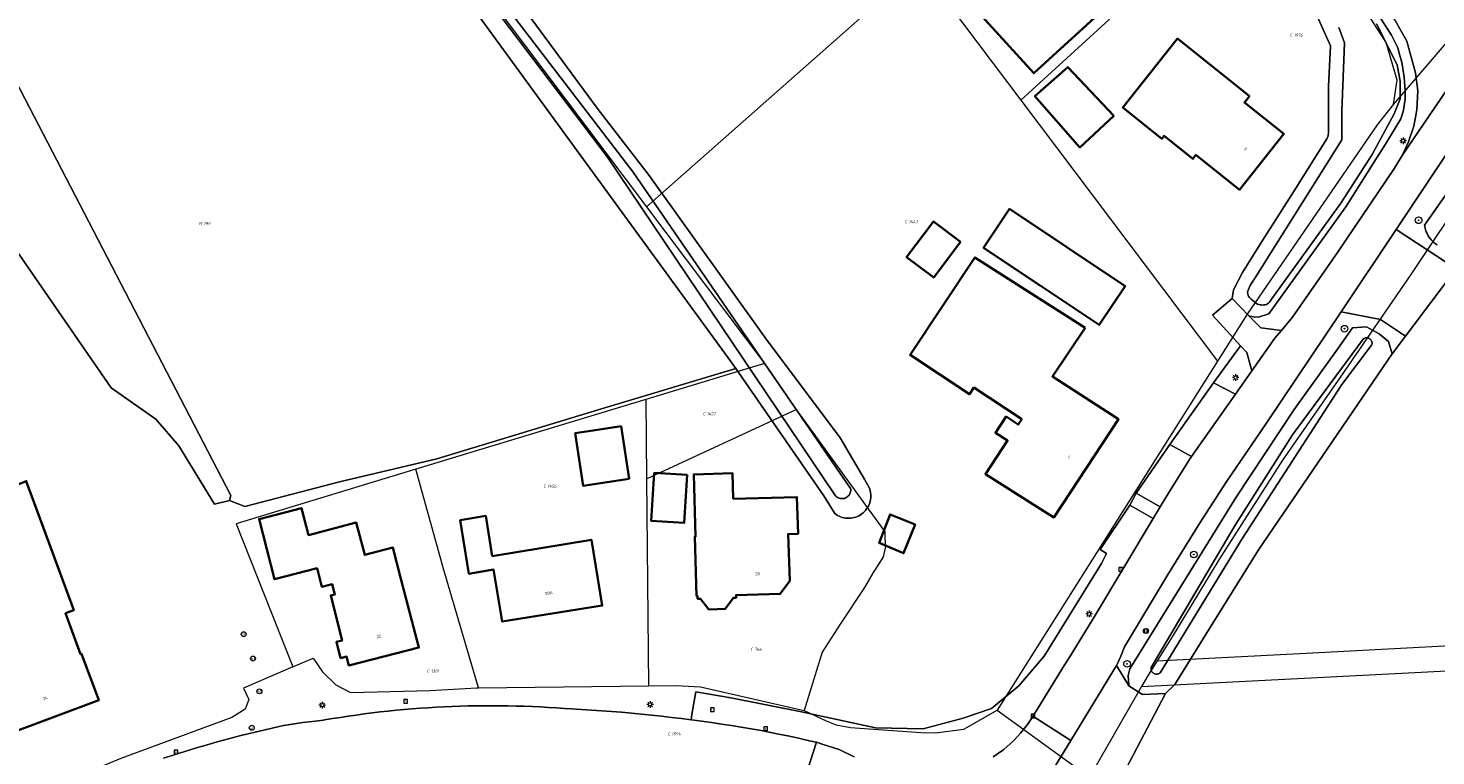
# Model space of a CAD drawing. Header units: metres. Extents: x 250001 to 257773, y 598992 to 609118.
# Tile 163 of 256: x 253132 to 253302, y 600681 to 600769. Entities that reach past the tile are written whole.
import ezdxf
from ezdxf.enums import TextEntityAlignment as Align
from ezdxf.lldxf.tags import DXFTag

# ---------------------------------------------------------------- set-up
doc = ezdxf.new("R2010")
doc.units = ezdxf.units.M
for name, color, linetype, lineweight in [('B-WE-GR-BOOM-S', 252, 'Continuous', 25), ('B-WE-GR-BOS_LOOF-GV', 252, 'Continuous', 13), ('B-WE-GR-GRAS-GV', 252, 'Continuous', 13), ('B-WE-GR-GROENVOORZIENING-GV', 252, 'Continuous', 18), ('B-WE-GR-HAAG-G', 252, 'GR-HAAG1', 13), ('B-WE-KG-GRENS_PERCEEL-G', 150, 'KG-PERCEEL', 18), ('B-WE-KG-GRENS_PERCEEL-S', 150, 'Continuous', 25), ('B-WE-KL-ET_LS_OV_LICHTMAST-S', 252, 'Continuous', 25), ('B-WE-OG-BEBOUWING-GV', 1, 'Continuous', 35), ('B-WE-OG-BEBOUWING-T18', 7, 'Continuous', 18), ('B-WE-OG-TERREIN_ERF-GV', 7, 'Continuous', 18), ('B-WE-OG-WATER-GV', 252, 'Continuous', 18), ('B-WE-OG-WATER_SLOOT-GV', 252, 'Continuous', 18), ('B-WE-RI-GWA_KOLK-S', 252, 'Continuous', 25), ('B-WE-RI-GWA_RIOOLPUT-S', 252, 'Continuous', 25), ('B-WE-VH-VERHARDING_GESLOTEN-GV', 252, 'Continuous', 18), ('B-WE-VH-VERHARDING_OPEN-GV', 252, 'Continuous', 18), ('B-WE-VW-AFSLUITPAAL-S', 252, 'Continuous', 25), ('B-WE-VW-VERKEERSTEKEN_BORD-S', 252, 'Continuous', 25), ('B-WE-VW-VERKEERSTEKEN_DRAAGCONSTRUCTIE-S', 252, 'Continuous', 25), ('X-XX-AL-REFERENTIE-G', 7, 'Continuous', 18)]:
    doc.layers.add(name, color=color, linetype=linetype, lineweight=lineweight)
doc.styles.add('NLCS-ISO', font='NLCS-ISO.ttf')
doc.styles.add('NLCS-ISO-ANNOTATIEF-T18', font='NLCS-ISO.ttf', dxfattribs={"height": 1.8})
doc.styles.get("Standard").update_dxf_attribs({"font": 'NLCS-ISO.ttf'})
doc.linetypes.add('GR-HAAG1', pattern='A,6,[176,NLCS.SHX,S=0.125,R=0,X=0,Y=0],-2', length=8)
tags = doc.linetypes.add('KG-PERCEEL', pattern='A,5.5,-2,["P",Standard,S=1.8,R=0,X=-0.5,Y=-0.9],-2,5.5,-2,[5,NLCS.SHX,S=0.75,R=0,X=0,Y=0],-2', length=19).pattern_tags.tags
tags[6] = DXFTag(74, 10)

# ---------------------------------------------------------------- blocks, each defined once
blk = doc.blocks.new('SKG-PERCEELNUMMER-SO')
at = {"style": 'NLCS-ISO', "oblique": 10, "flags": 1}
blk.add_attdef('GEMEENTECODE', text='', height=1.8, dxfattribs=at).set_placement((0, 2.55), align=Align.MIDDLE_CENTER)
at = {"style": 'NLCS-ISO', "oblique": 10}
blk.add_attdef('SECTIE', text='', height=1.8, dxfattribs=at).set_placement((-0.5, 0), align=Align.MIDDLE_RIGHT)
blk.add_attdef('PERCEELNUMMER', text='', height=1.8, dxfattribs=at).set_placement((0.5, 0), align=Align.MIDDLE_LEFT)
blk = doc.blocks.new('BS2021-132-Xref-KAD-20210617')
at = {"layer": 'B-WE-KG-GRENS_PERCEEL-G', "flags": 128}
for points in [[(253163.05, 600806.09), (253207.076, 600747.621)], [(253282.763, 600788.352), (253252.227, 600760.464)], [(253297.207, 600759.984), (253297.62, 600762.87), (253296.3, 600767.44), (253290.85, 600775.99), (253282.763, 600788.352)], [(253207.076, 600747.621), (253239.987, 600776.697), (253252.227, 600760.464)], [(253304.895, 600769.088), (253304.552, 600768.555), (253297.207, 600759.984)], [(253266.791, 600689.758), (253299.78, 600691.471), (253340.581, 600693.603), (253328.352, 600726.172), (253314.729, 600762.585)], [(253314.02, 600761.514), (253308.984, 600753.937), (253306.312, 600750), (253299.36, 600739.562), (253290.782, 600727.125), (253283.782, 600717.062), (253276.11, 600705.062), (253270.468, 600695.75), (253268.664, 600692.863)], [(253268.664, 600692.863), (253286.653, 600693.8), (253313.199, 600695.201), (253325.144, 600695.856), (253325.052, 600697.858), (253330.384, 600698.157), (253337.733, 600698.566), (253328.171, 600724.028), (253314.02, 600761.514)], [(253252.227, 600760.464), (253275.956, 600728.996)], [(253297.207, 600759.984), (253295.22, 600757.52), (253279.54, 600734.67), (253275.956, 600728.996)], [(253207.076, 600747.621), (253221.3, 600728.73)], [(253221.3, 600728.73), (253218.24, 600727.81), (253206.978, 600724.395)], [(253221.3, 600728.73), (253225.118, 600723.179)], [(253275.956, 600728.996), (253249.39, 600686.93)], [(253206.978, 600724.395), (253179.241, 600715.984)], [(253206.978, 600724.395), (253207.076, 600714.827)], [(253207.076, 600714.827), (253225.118, 600723.179)], [(253225.118, 600723.179), (253235.836, 600708.418), (253235.829, 600707.659), (253235.904, 600706.653), (253235.617, 600705.431), (253235.113, 600704.573), (253234.435, 600703.512), (253233.37, 600701.727), (253230.422, 600697.277), (253228.277, 600693.897), (253226.083, 600686.894)], [(253179.241, 600715.984), (253157.56, 600709.41), (253164.4, 600692.13)], [(253182.593, 600703.976), (253179.241, 600715.984)], [(253207.076, 600714.827), (253207.33, 600689.871)], [(253186.795, 600689.619), (253182.593, 600703.976)], [(253164.4, 600692.13), (253166.876, 600693.193)], [(253166.876, 600693.193), (253167.985, 600691.553), (253169.602, 600689.962), (253171.354, 600689.038), (253180.976, 600689.278), (253186.601, 600689.617), (253186.795, 600689.619)], [(253164.4, 600692.13), (253158.44, 600689.57), (253159.11, 600688.2), (253158.64, 600687.06), (253157.04, 600686.04), (253143.67, 600681.08), (253123.78, 600672.87)], [(253268.664, 600692.863), (253267.578, 600691.125), (253266.791, 600689.758)], [(253186.795, 600689.619), (253207.33, 600689.871)], [(253207.33, 600689.871), (253210.593, 600689.912), (253213.566, 600689.728), (253226.083, 600686.894)], [(253266.791, 600689.758), (253260.51, 600678.85)], [(253226.083, 600686.894), (253228.764, 600685.652), (253229.935, 600685.168), (253231.662, 600684.852), (253240.73, 600684.185), (253242.24, 600684.232), (253245.362, 600684.649), (253249.39, 600686.93)], [(253249.39, 600686.93), (253260.51, 600678.85)]]:
    blk.add_lwpolyline(points, dxfattribs=at)
at = {"layer": 'B-WE-KG-GRENS_PERCEEL-S', "xscale": 0.2, "yscale": 0.2, "zscale": 0.2}
for p, values in [((253285.073, 600768.32), {'PERCEELNUMMER': '1976', 'SECTIE': 'C'}), ((253153.56, 600745.596), {'PERCEELNUMMER': '199', 'SECTIE': 'M'}), ((253238.614, 600745.822), {'PERCEELNUMMER': '1443', 'SECTIE': 'C'}), ((253214.262, 600722.659), {'PERCEELNUMMER': '1457', 'SECTIE': 'C'}), ((253195.035, 600713.934), {'PERCEELNUMMER': '1456', 'SECTIE': 'C'}), ((253220.01, 600694.263), {'PERCEELNUMMER': '766', 'SECTIE': 'C'}), ((253180.979, 600691.638), {'PERCEELNUMMER': '1301', 'SECTIE': 'C'}), ((253210.016, 600684.066), {'PERCEELNUMMER': '1994', 'SECTIE': 'C'})]:
    blk.add_blockref('SKG-PERCEELNUMMER-SO', p, dxfattribs=at).add_auto_attribs(values)
blk = doc.blocks.new('SIE-WEG_VERKEERSBORD-SO')
at = {"color": 0, "linetype": 'ByBlock', "lineweight": 18}
blk.add_lwpolyline([(-1.125, -1.125), (1.125, -1.125), (1.125, 1.125), (-1.125, 1.125)], close=True, dxfattribs=at)
at = {"color": 0, "linetype": 'ByBlock', "lineweight": 18, "style": 'NLCS-ISO'}
blk.add_text('vb', height=1.5, dxfattribs=at).set_placement((0, 0), align=Align.MIDDLE_CENTER)
blk = doc.blocks.new('SVW-AFSLUITPAAL-SO')
at = {"lineweight": 18}
blk.add_circle((0, 0), 1.5, dxfattribs=at)
at = {"lineweight": 18, "style": 'NLCS-ISO'}
blk.add_text('af', height=1.8, dxfattribs=at).set_placement((0, 0), align=Align.MIDDLE_CENTER)
blk = doc.blocks.new('SIE-WEG_PAAL_VERKEERSBORD-SO')
at = {"color": 0, "linetype": 'ByBlock', "lineweight": 18}
blk.add_circle((0, 0), 1.5, dxfattribs=at)
at = {"color": 0, "linetype": 'ByBlock', "lineweight": 18, "style": 'NLCS-ISO'}
blk.add_text('vb', height=1.5, dxfattribs=at).set_placement((0, 0.13), align=Align.MIDDLE_CENTER)
blk = doc.blocks.new('SKL-ET_OV_LICHTMAST-SO')
at = {"color": 0, "linetype": 'ByBlock', "lineweight": 18}
for points in [[(-1.25, 0), (-2, 0)], [(-1.41, 1.41), (-0.88, 0.88)], [(0, 2), (0, 1.25)], [(0.88, 0.88), (1.41, 1.41)], [(2, 0), (1.25, 0)], [(-1.41, -1.41), (-0.88, -0.88)], [(0, -1.25), (0, -2)], [(0.88, -0.88), (1.41, -1.41)]]:
    blk.add_lwpolyline(points, dxfattribs=at)
blk.add_circle((0, 0), 1, dxfattribs=at)
blk = doc.blocks.new('SRI-KOLK-SO')
at = {"color": 0, "linetype": 'ByBlock', "lineweight": 18}
blk.add_lwpolyline([(-1.125, -1.125), (1.125, -1.125), (1.125, 1.125), (-1.125, 1.125)], close=True, dxfattribs=at)
at = {"color": 0, "linetype": 'ByBlock', "lineweight": 18, "style": 'NLCS-ISO'}
blk.add_text('k', height=1.5, dxfattribs=at).set_placement((0, 0), align=Align.MIDDLE_CENTER)
blk = doc.blocks.new('SRI-PUT_INSPECTIEPUT_RIOOLPUT-SO')
at = {"color": 0, "linetype": 'ByBlock', "lineweight": 18}
blk.add_lwpolyline([(-1.12, -1.12), (1.12, -1.12), (1.12, 1.12), (-1.12, 1.12)], close=True, dxfattribs=at)
at = {"color": 0, "linetype": 'ByBlock', "lineweight": 18, "style": 'NLCS-ISO'}
blk.add_text('r', height=1.5, dxfattribs=at).set_placement((0, 0.28), align=Align.MIDDLE_CENTER)
blk = doc.blocks.new('SGR-BOOM_01-SO')
at = {"linetype": 'ByBlock', "lineweight": 18}
h = blk.add_hatch(color=0, dxfattribs=at)
h.dxf.hatch_style = 1
edge = h.paths.add_edge_path()
edge.add_arc((0, 0), 0.25, 0, 360)
at = {"color": 0, "linetype": 'ByBlock', "lineweight": 18}
for radius in [2, 0.25]:
    blk.add_circle((0, 0), radius, dxfattribs=at)
blk = doc.blocks.new('BS2021-132-Xref-BGT-GRIJS-20210617-aangepast')
at = {"layer": 'B-WE-GR-BOS_LOOF-GV', "flags": 128}
blk.add_lwpolyline([(253128.136, 600746.52), (253142.483, 600725.778), (253147.894, 600722), (253150.665, 600718.788), (253154.959, 600711.754), (253156.753, 600712.191), (253156.923, 600712.826), (253124.304, 600775.608)], dxfattribs=at)
at = {"layer": 'B-WE-GR-GRAS-GV', "flags": 128}
blk.add_lwpolyline([(253217.251, 600728.96), (253162.535, 600804.018), (253124.304, 600775.608), (253156.923, 600712.826), (253156.753, 600712.191), (253158.618, 600711.49), (253170.048, 600714.442), (253181.789, 600717.238), (253201.228, 600723.143), (253217.828, 600728.126)], close=True, dxfattribs=at)
at = {"layer": 'B-WE-GR-GROENVOORZIENING-GV', "flags": 128}
for points in [[(253308.419, 600761.25), (253299.609, 600748), (253297.513, 600744.877), (253304.728, 600740.156)], [(253302.439, 600743.034), (253302.249, 600743.165), (253302.069, 600743.309), (253301.899, 600743.465), (253301.74, 600743.633), (253301.594, 600743.811), (253301.46, 600743.999), (253301.339, 600744.196), (253301.232, 600744.4), (253301.14, 600744.611), (253301.062, 600744.829), (253301, 600745.051), (253300.953, 600745.277), (253300.933, 600745.415), (253316.069, 600767.01)], [(253292.687, 600774.929), (253296.929, 600768.331), (253297.66, 600766.852), (253297.823, 600766.347), (253297.97, 600765.837), (253298.102, 600765.322), (253298.218, 600764.804), (253298.319, 600764.283), (253298.404, 600763.759), (253298.473, 600763.232), (253298.527, 600762.704), (253298.564, 600762.175), (253298.585, 600761.644), (253298.591, 600761.113), (253298.581, 600760.605), (253298.374, 600759.269), (253298.087, 600758.22), (253296.232, 600755.167), (253295.207, 600753.618), (253291.44, 600747.619), (253282.149, 600734.717), (253281.022, 600734.342), (253280.439, 600734.32), (253279.742, 600734.491), (253281.173, 600733.024), (253283.657, 600732.723), (253284.989, 600734.3), (253290.44, 600742.089), (253297.299, 600752.269), (253298.25, 600753.8), (253299, 600755.459), (253299.66, 600757.339), (253300.019, 600759.329), (253300.129, 600761.589), (253299.859, 600763.76), (253298.779, 600767.579), (253297.579, 600769.729)], [(253248.901, 600681.305), (253250.188, 600682.193), (253251.358, 600683.224), (253252.203, 600684.16), (253253.037, 600685.209), (253253.596, 600686.028), (253253.678, 600686.184), (253253.7, 600686.225), (253254.312, 600687.197), (253257.47, 600692.324), (253258.049, 600693.249), (253261.219, 600698.409), (253268.182, 600710.02), (253265.391, 600711.624), (253261.82, 600706.305), (253262.574, 600705.802), (253261.979, 600704.599), (253255.049, 600693.42), (253252, 600689.859), (253248.7, 600687.14), (253245.279, 600685.959), (253240.45, 600684.67), (253234.715, 600684.795), (253225.772, 600686.716), (253217.238, 600688.421), (253213.034, 600689.149), (253212.551, 600686.406), (253212.477, 600685.762), (253212.506, 600685.758), (253213.709, 600685.596), (253214.91, 600685.427), (253216.111, 600685.249), (253217.31, 600685.063), (253218.508, 600684.87), (253219.705, 600684.668), (253220.9, 600684.459), (253221.865, 600684.274), (253222.999, 600684.049), (253224.131, 600683.816), (253225.262, 600683.575), (253226.391, 600683.326), (253227.518, 600683.07), (253227.568, 600683.053), (253228.378, 600682.786), (253230.31, 600682.183), (253232.136, 600681.307)]]:
    blk.add_lwpolyline(points, dxfattribs=at)
for points in [[(253295.638, 600734.048), (253290.856, 600734.958), (253281.829, 600721.509), (253276.989, 600714.4), (253273.779, 600709.42), (253269.939, 600703.209), (253264.749, 600694.579), (253264.279, 600693.42), (253263.9, 600692.541), (253263.751, 600692.297), (253265.25, 600689.839), (253265.18, 600691.112), (253265.399, 600691.889), (253278.209, 600712.599), (253285.209, 600723.16), (253290.45, 600730.459), (253292.257, 600733.037), (253293.945, 600733.159), (253295.456, 600732.294), (253296.579, 600731.387), (253297.019, 600729.886), (253298.632, 600732.035)], [(253279.488, 600730.044), (253278.744, 600730.85), (253275.475, 600726.391), (253278.117, 600725.041), (253280.087, 600727.84)], [(253272.833, 600717.515), (253270.223, 600718.973), (253266.162, 600713.094), (253269.024, 600711.423), (253270.149, 600713.299), (253272.57, 600717.14)]]:
    blk.add_lwpolyline(points, close=True, dxfattribs=at)
at = {"layer": 'B-WE-GR-HAAG-G', "flags": 128}
blk.add_lwpolyline([(253240.45, 600684.67), (253245.279, 600685.959), (253248.7, 600687.14), (253252, 600689.859), (253255.049, 600693.42), (253261.979, 600704.599)], dxfattribs=at)
at = {"layer": 'B-WE-OG-BEBOUWING-GV', "flags": 128}
for points in [[(253266.589, 600775.41), (253252.829, 600790.53), (253240.01, 600778.88), (253253.79, 600763.719)], [(253279.829, 600760.969), (253271.14, 600767.91), (253264.519, 600759.609), (253269.259, 600755.829), (253269.519, 600756.16), (253272.98, 600753.4), (253273.359, 600753.869), (253278.619, 600749.67), (253283.949, 600756.42), (253279.209, 600760.199)], [(253263.449, 600758.573), (253257.893, 600764.476), (253253.936, 600760.954), (253259.353, 600754.786)], [(253111.25, 600720.83), (253099.02, 600751.249), (253094.17, 600749.299), (253106.4, 600718.88), (253109.26, 600711.78), (253110.03, 600712.09), (253112.28, 600706.5), (253118.22, 600708.73), (253125.8, 600688.51), (253127.85, 600689.26), (253129.81, 600683.93), (253141, 600688.11), (253138.93, 600693.72), (253138.8, 600693.67), (253136.99, 600698.6), (253137.98, 600698.97), (253132.24, 600714.54), (253120.02, 600709.63), (253118.52, 600713.37), (253114.84, 600711.89)], [(253257.799, 600742.739), (253250.862, 600747.37), (253247.732, 600742.681), (253254.669, 600738.05), (253261.679, 600733.38), (253264.809, 600738.06)], [(253244.948, 600743.411), (253241.679, 600745.858), (253238.456, 600741.553), (253241.725, 600739.106)], [(253259.989, 600733.029), (253246.67, 600741.489), (253238.869, 600729.75), (253246.029, 600725.01), (253246.569, 600725.829), (253252.339, 600722.01), (253251.899, 600721.359), (253250.45, 600722.319), (253249.17, 600720.38), (253250.63, 600719.42), (253247.959, 600715.39), (253256.219, 600710.16), (253264.01, 600721.999), (253256.049, 600727.159)], [(253203.995, 600721.165), (253201.14, 600720.725), (253198.46, 600720.312), (253199.438, 600713.969), (253202.33, 600714.416), (253204.973, 600714.823)], [(253211.977, 600715.294), (253208.002, 600715.534), (253207.653, 600709.749), (253211.628, 600709.509)], [(253217.54, 600712.39), (253217.45, 600715.489), (253212.779, 600715.349), (253213, 600707.859), (253212.89, 600707.859), (253213.119, 600700.68), (253213.23, 600700.68), (253213.239, 600700.349), (253213.57, 600700.359), (253214.609, 600699.079), (253216.579, 600699.13), (253217.549, 600700.459), (253217.88, 600700.469), (253217.869, 600700.8), (253223.2, 600700.949), (253224.35, 600702.5), (253224.16, 600708.15), (253225.359, 600708.189), (253225.209, 600712.609)], [(253166.299, 600708.03), (253165.45, 600711.3), (253160.339, 600709.959), (253162.209, 600702.719), (253167.329, 600704.04), (253167.899, 600701.81), (253169.14, 600702.13), (253169.459, 600700.869), (253168.989, 600700.75), (253170.35, 600695.329), (253169.66, 600695.15), (253170.16, 600693.199), (253170.89, 600693.38), (253171.16, 600692.319), (253179.619, 600694.469), (253177.41, 600702.939), (253176.473, 600706.531), (253174.63, 600706.05), (253173.079, 600705.64), (253172.059, 600709.54)], [(253188.459, 600705.51), (253187.67, 600710.339), (253184.579, 600709.829), (253185.64, 600703.38), (253188.619, 600703.88), (253189.67, 600697.599), (253201.73, 600699.54), (253200.429, 600707.469)], [(253239.493, 600709.294), (253236.464, 600710.526), (253235.142, 600707.086), (253238.088, 600705.84)]]:
    blk.add_lwpolyline(points, close=True, dxfattribs=at)
at = {"layer": 'B-WE-OG-TERREIN_ERF-GV', "flags": 128}
for points in [[(253182.626, 600784.656), (253201.107, 600759.512), (253207.412, 600751.39), (253221.436, 600731.772), (253230.415, 600719.751), (253233.424, 600714.694), (253233.97, 600713.679), (253234.013, 600713.553), (253234.067, 600713.353), (253234.106, 600713.15), (253234.129, 600712.944), (253234.135, 600712.736), (253234.126, 600712.529), (253234.101, 600712.323), (253234.061, 600712.12), (253234.004, 600711.92), (253233.933, 600711.726), (253233.846, 600711.537), (253233.746, 600711.356), (253233.631, 600711.183), (253233.504, 600711.019), (253233.365, 600710.866), (253233.214, 600710.724), (253233.052, 600710.594), (253232.881, 600710.476), (253232.702, 600710.373), (253232.515, 600710.283), (253232.321, 600710.208), (253232.123, 600710.148), (253231.92, 600710.104), (253231.715, 600710.076), (253231.508, 600710.063), (253231.301, 600710.066), (253231.094, 600710.085), (253230.89, 600710.121), (253230.689, 600710.171), (253230.492, 600710.238), (253230.302, 600710.319), (253230.118, 600710.414), (253229.942, 600710.524), (253229.774, 600710.646), (253228.455, 600712.77), (253217.828, 600728.126), (253201.228, 600723.143), (253181.789, 600717.238), (253170.048, 600714.442), (253158.618, 600711.49), (253156.753, 600712.191), (253154.959, 600711.754), (253150.665, 600718.788), (253147.894, 600722), (253142.483, 600725.778), (253128.136, 600746.52)], [(253132.24, 600714.54), (253137.98, 600698.97), (253136.99, 600698.6), (253138.8, 600693.67), (253138.93, 600693.72), (253141, 600688.11), (253129.81, 600683.93)], [(253148.807, 600681.137), (253149.832, 600681.469), (253150.861, 600681.794), (253151.891, 600682.111), (253152.924, 600682.421), (253153.96, 600682.723), (253154.997, 600683.017), (253156.037, 600683.304), (253157.078, 600683.583), (253158.122, 600683.854), (253159.168, 600684.117), (253161.212, 600684.607), (253163.263, 600685.068), (253163.329, 600685.079), (253164.087, 600685.202), (253164.847, 600685.317), (253165.608, 600685.424), (253166.369, 600685.524), (253167.132, 600685.615), (253168.118, 600685.72), (253168.233, 600685.74), (253169.188, 600685.902), (253170.143, 600686.055), (253171.1, 600686.201), (253172.058, 600686.338), (253173.017, 600686.468), (253173.977, 600686.59), (253174.939, 600686.704), (253175.901, 600686.81), (253176.864, 600686.908), (253177.827, 600686.998), (253178.792, 600687.08), (253179.757, 600687.154), (253180.723, 600687.22), (253181.689, 600687.279), (253182.655, 600687.329), (253183.622, 600687.371), (253184.589, 600687.405), (253185.557, 600687.431), (253186.525, 600687.45), (253187.493, 600687.46), (253188.46, 600687.462), (253189.428, 600687.456), (253190.396, 600687.442), (253191.364, 600687.421), (253192.331, 600687.391), (253193.299, 600687.353), (253194.265, 600687.307), (253195.232, 600687.253), (253196.198, 600687.192), (253197.163, 600687.122), (253198.008, 600687.08), (253199.22, 600687.014), (253200.431, 600686.94), (253201.641, 600686.858), (253202.852, 600686.767), (253204.061, 600686.669), (253205.27, 600686.563), (253206.478, 600686.449), (253207.685, 600686.326), (253208.892, 600686.196), (253210.098, 600686.058), (253211.302, 600685.912), (253212.477, 600685.762), (253212.551, 600686.406), (253213.034, 600689.149), (253217.238, 600688.421), (253225.772, 600686.716), (253234.715, 600684.795), (253240.45, 600684.67), (253245.279, 600685.959), (253248.7, 600687.14), (253252, 600689.859), (253255.049, 600693.42), (253261.979, 600704.599), (253262.574, 600705.802), (253261.82, 600706.305), (253265.391, 600711.624), (253266.162, 600713.094), (253270.223, 600718.973), (253275.475, 600726.391), (253278.744, 600730.85), (253275.342, 600734.537), (253277.718, 600736.567), (253277.887, 600737.617), (253278.959, 600739.708), (253281.369, 600743.547), (253285.185, 600749.559), (253289.145, 600755.814), (253289.312, 600756.171), (253289.336, 600756.672), (253289.361, 600762.117), (253289.587, 600767.016), (253287.982, 600770.593)], [(253381.559, 600674.447), (253380.712, 600686.008), (253343.923, 600683.844), (253316.811, 600756.74), (253304.78, 600740.225), (253304.728, 600740.156), (253298.632, 600732.035), (253297.019, 600729.886), (253280.92, 600706.254), (253275.008, 600696.77), (253270.808, 600690.007), (253269.678, 600688.947), (253263.66, 600677.449)]]:
    blk.add_lwpolyline(points, dxfattribs=at)
for points in [[(253240.01, 600778.88), (253252.829, 600790.53), (253266.589, 600775.41), (253253.79, 600763.719)], [(253273.359, 600753.869), (253272.98, 600753.4), (253269.519, 600756.16), (253269.259, 600755.829), (253264.519, 600759.609), (253271.14, 600767.91), (253279.829, 600760.969), (253279.209, 600760.199), (253283.949, 600756.42), (253278.619, 600749.67)], [(253257.893, 600764.476), (253263.449, 600758.573), (253259.353, 600754.786), (253253.936, 600760.954)], [(253247.732, 600742.681), (253250.862, 600747.37), (253257.799, 600742.739), (253264.809, 600738.06), (253261.679, 600733.38), (253254.669, 600738.05)], [(253241.679, 600745.858), (253244.948, 600743.411), (253241.725, 600739.106), (253238.456, 600741.553)], [(253246.67, 600741.489), (253259.989, 600733.029), (253256.049, 600727.159), (253264.01, 600721.999), (253256.219, 600710.16), (253247.959, 600715.39), (253250.63, 600719.42), (253249.17, 600720.38), (253250.45, 600722.319), (253251.899, 600721.359), (253252.339, 600722.01), (253246.569, 600725.829), (253246.029, 600725.01), (253238.869, 600729.75)], [(253203.995, 600721.165), (253204.973, 600714.823), (253202.33, 600714.416), (253199.438, 600713.969), (253198.46, 600720.312), (253201.14, 600720.725)], [(253211.977, 600715.294), (253211.628, 600709.509), (253207.653, 600709.749), (253208.002, 600715.534)], [(253217.54, 600712.39), (253225.209, 600712.609), (253225.359, 600708.189), (253224.16, 600708.15), (253224.35, 600702.5), (253223.2, 600700.949), (253217.869, 600700.8), (253217.88, 600700.469), (253217.549, 600700.459), (253216.579, 600699.13), (253214.609, 600699.079), (253213.57, 600700.359), (253213.239, 600700.349), (253213.23, 600700.68), (253213.119, 600700.68), (253212.89, 600707.859), (253213, 600707.859), (253212.779, 600715.349), (253217.45, 600715.489)], [(253166.299, 600708.03), (253172.059, 600709.54), (253173.079, 600705.64), (253174.63, 600706.05), (253176.473, 600706.531), (253177.41, 600702.939), (253179.619, 600694.469), (253171.16, 600692.319), (253170.89, 600693.38), (253170.16, 600693.199), (253169.66, 600695.15), (253170.35, 600695.329), (253168.989, 600700.75), (253169.459, 600700.869), (253169.14, 600702.13), (253167.899, 600701.81), (253167.329, 600704.04), (253162.209, 600702.719), (253160.339, 600709.959), (253165.45, 600711.3)], [(253188.459, 600705.51), (253200.429, 600707.469), (253201.73, 600699.54), (253189.67, 600697.599), (253188.619, 600703.88), (253185.64, 600703.38), (253184.579, 600709.829), (253187.67, 600710.339)], [(253239.493, 600709.294), (253238.088, 600705.84), (253235.142, 600707.086), (253236.464, 600710.526)]]:
    blk.add_lwpolyline(points, close=True, dxfattribs=at)
at = {"layer": 'B-WE-OG-WATER-GV', "flags": 128}
for points in [[(253163.885, 600804.4), (253202.359, 600753.594), (253229.805, 600712.869), (253229.872, 600712.784), (253229.963, 600712.692), (253230.065, 600712.612), (253230.176, 600712.545), (253230.294, 600712.493), (253230.418, 600712.455), (253230.545, 600712.433), (253230.675, 600712.427), (253230.804, 600712.436), (253230.93, 600712.462), (253231.053, 600712.503), (253231.17, 600712.559), (253231.279, 600712.629), (253231.378, 600712.712), (253231.467, 600712.806), (253231.543, 600712.91), (253231.606, 600713.024), (253231.654, 600713.144), (253231.687, 600713.269), (253231.705, 600713.397), (253231.706, 600713.526), (253231.692, 600713.655), (253205.468, 600751.779), (253165.915, 600803.363)], [(253290.574, 600769.234), (253291.289, 600767.395), (253290.964, 600759.155), (253290.963, 600755.681), (253280.402, 600738.919), (253280.145, 600738.545), (253279.906, 600738.12), (253279.656, 600737.583), (253279.592, 600737.345), (253279.62, 600737.067), (253279.692, 600736.832), (253279.819, 600736.665), (253280.009, 600736.482), (253280.609, 600735.981), (253280.65, 600735.958), (253280.789, 600735.891), (253280.934, 600735.838), (253281.084, 600735.801), (253281.238, 600735.779), (253281.392, 600735.773), (253281.547, 600735.783), (253281.699, 600735.809), (253281.848, 600735.851), (253281.992, 600735.908), (253282.11, 600736), (253282.218, 600736.106), (253282.482, 600736.471), (253290.814, 600748.041), (253294.628, 600753.93), (253297.272, 600758.842), (253297.989, 600760.633), (253297.99, 600762.779), (253297.63, 600764.725), (253295.125, 600769.662)]]:
    blk.add_lwpolyline(points, dxfattribs=at)
blk.add_lwpolyline([(253294.02, 600731.817), (253293.918, 600731.819), (253293.818, 600731.805), (253293.721, 600731.776), (253293.63, 600731.732), (253293.547, 600731.674), (253285.011, 600720.12), (253278.084, 600709.223), (253267.967, 600692.083), (253267.959, 600692.047), (253267.946, 600691.946), (253267.949, 600691.844), (253267.968, 600691.744), (253268.003, 600691.648), (253268.052, 600691.558), (253268.114, 600691.477), (253268.188, 600691.407), (253268.273, 600691.35), (253268.365, 600691.306), (253268.463, 600691.277), (253268.564, 600691.264), (253268.666, 600691.267), (253268.766, 600691.285), (253268.863, 600691.319), (253268.952, 600691.368), (253269.033, 600691.43), (253278.989, 600707.678), (253290.967, 600726.179), (253294.545, 600730.921), (253294.576, 600731.009), (253294.594, 600731.108), (253294.597, 600731.209), (253294.584, 600731.31), (253294.556, 600731.407), (253294.512, 600731.499), (253294.455, 600731.582), (253294.385, 600731.656), (253294.304, 600731.717), (253294.215, 600731.765), (253294.12, 600731.799)], close=True, dxfattribs=at)
at = {"layer": 'B-WE-OG-WATER_SLOOT-GV', "flags": 128}
for points in [[(253316.069, 600767.01), (253300.933, 600745.415), (253300.953, 600745.277), (253301, 600745.051), (253301.062, 600744.829), (253301.14, 600744.611), (253301.232, 600744.4), (253301.339, 600744.196), (253301.46, 600743.999), (253301.594, 600743.811), (253301.74, 600743.633), (253301.899, 600743.465), (253302.069, 600743.309), (253302.249, 600743.165), (253302.439, 600743.034)], [(253162.535, 600804.018), (253217.251, 600728.96), (253217.828, 600728.126), (253228.455, 600712.77), (253229.774, 600710.646), (253229.942, 600710.524), (253230.118, 600710.414), (253230.302, 600710.319), (253230.492, 600710.238), (253230.689, 600710.171), (253230.89, 600710.121), (253231.094, 600710.085), (253231.301, 600710.066), (253231.508, 600710.063), (253231.715, 600710.076), (253231.92, 600710.104), (253232.123, 600710.148), (253232.321, 600710.208), (253232.515, 600710.283), (253232.702, 600710.373), (253232.881, 600710.476), (253233.052, 600710.594), (253233.214, 600710.724), (253233.365, 600710.866), (253233.504, 600711.019), (253233.631, 600711.183), (253233.746, 600711.356), (253233.846, 600711.537), (253233.933, 600711.726), (253234.004, 600711.92), (253234.061, 600712.12), (253234.101, 600712.323), (253234.126, 600712.529), (253234.135, 600712.736), (253234.129, 600712.944), (253234.106, 600713.15), (253234.067, 600713.353), (253234.013, 600713.553), (253233.97, 600713.679), (253233.424, 600714.694), (253230.415, 600719.751), (253221.436, 600731.772), (253207.412, 600751.39), (253201.107, 600759.512), (253182.626, 600784.656)], [(253165.915, 600803.363), (253205.468, 600751.779), (253231.692, 600713.655), (253231.706, 600713.526), (253231.705, 600713.397), (253231.687, 600713.269), (253231.654, 600713.144), (253231.606, 600713.024), (253231.543, 600712.91), (253231.467, 600712.806), (253231.378, 600712.712), (253231.279, 600712.629), (253231.17, 600712.559), (253231.053, 600712.503), (253230.93, 600712.462), (253230.804, 600712.436), (253230.675, 600712.427), (253230.545, 600712.433), (253230.418, 600712.455), (253230.294, 600712.493), (253230.176, 600712.545), (253230.065, 600712.612), (253229.963, 600712.692), (253229.872, 600712.784), (253229.805, 600712.869), (253202.359, 600753.594), (253163.885, 600804.4)], [(253287.982, 600770.593), (253289.587, 600767.016), (253289.361, 600762.117), (253289.336, 600756.672), (253289.312, 600756.171), (253289.145, 600755.814), (253285.185, 600749.559), (253281.369, 600743.547), (253278.959, 600739.708), (253277.887, 600737.617), (253277.718, 600736.567), (253279.742, 600734.491), (253280.439, 600734.32), (253281.022, 600734.342), (253282.149, 600734.717), (253291.44, 600747.619), (253295.207, 600753.618), (253296.232, 600755.167), (253298.087, 600758.22), (253298.374, 600759.269), (253298.581, 600760.605), (253298.591, 600761.113), (253298.585, 600761.644), (253298.564, 600762.175), (253298.527, 600762.704), (253298.473, 600763.232), (253298.404, 600763.759), (253298.319, 600764.283), (253298.218, 600764.804), (253298.102, 600765.322), (253297.97, 600765.837), (253297.823, 600766.347), (253297.66, 600766.852), (253296.929, 600768.331), (253292.687, 600774.929)], [(253295.125, 600769.662), (253297.63, 600764.725), (253297.99, 600762.779), (253297.989, 600760.633), (253297.272, 600758.842), (253294.628, 600753.93), (253290.814, 600748.041), (253282.482, 600736.471), (253282.218, 600736.106), (253282.11, 600736), (253281.992, 600735.908), (253281.848, 600735.851), (253281.699, 600735.809), (253281.547, 600735.783), (253281.392, 600735.773), (253281.238, 600735.779), (253281.084, 600735.801), (253280.934, 600735.838), (253280.789, 600735.891), (253280.65, 600735.958), (253280.609, 600735.981), (253280.009, 600736.482), (253279.819, 600736.665), (253279.692, 600736.832), (253279.62, 600737.067), (253279.592, 600737.345), (253279.656, 600737.583), (253279.906, 600738.12), (253280.145, 600738.545), (253280.402, 600738.919), (253290.963, 600755.681), (253290.964, 600759.155), (253291.289, 600767.395), (253290.574, 600769.234)]]:
    blk.add_lwpolyline(points, dxfattribs=at)
for points in [[(253295.456, 600732.294), (253293.945, 600733.159), (253292.257, 600733.037), (253290.45, 600730.459), (253285.209, 600723.16), (253278.209, 600712.599), (253265.399, 600691.889), (253265.18, 600691.112), (253265.25, 600689.839), (253266.89, 600688.8), (253269.678, 600688.947), (253270.808, 600690.007), (253275.008, 600696.77), (253280.92, 600706.254), (253297.019, 600729.886), (253296.579, 600731.387)], [(253293.818, 600731.805), (253293.918, 600731.819), (253294.02, 600731.817), (253294.12, 600731.799), (253294.215, 600731.765), (253294.304, 600731.717), (253294.385, 600731.656), (253294.455, 600731.582), (253294.512, 600731.499), (253294.556, 600731.407), (253294.584, 600731.31), (253294.597, 600731.209), (253294.594, 600731.108), (253294.576, 600731.009), (253294.545, 600730.921), (253290.967, 600726.179), (253278.989, 600707.678), (253269.033, 600691.43), (253268.952, 600691.368), (253268.863, 600691.319), (253268.766, 600691.285), (253268.666, 600691.267), (253268.564, 600691.264), (253268.463, 600691.277), (253268.365, 600691.306), (253268.273, 600691.35), (253268.188, 600691.407), (253268.114, 600691.477), (253268.052, 600691.558), (253268.003, 600691.648), (253267.968, 600691.744), (253267.949, 600691.844), (253267.946, 600691.946), (253267.959, 600692.047), (253267.967, 600692.083), (253278.084, 600709.223), (253285.011, 600720.12), (253293.547, 600731.674), (253293.63, 600731.732), (253293.721, 600731.776)]]:
    blk.add_lwpolyline(points, close=True, dxfattribs=at)
at = {"layer": 'B-WE-VH-VERHARDING_GESLOTEN-GV', "flags": 128}
for points in [[(253229.414, 600873.176), (253265.477, 600818.621), (253266.547, 600817.003), (253275.739, 600803.39), (253277.755, 600800.314), (253285.878, 600787.918), (253294.01, 600775.51), (253297.579, 600769.729), (253298.779, 600767.579), (253299.859, 600763.76), (253300.129, 600761.589), (253300.019, 600759.329), (253299.66, 600757.339), (253299, 600755.459), (253298.25, 600753.8), (253308.93, 600769.51)], [(253308.93, 600769.51), (253298.25, 600753.8), (253297.299, 600752.269), (253290.44, 600742.089), (253284.989, 600734.3), (253283.657, 600732.723), (253282.869, 600731.79), (253280.087, 600727.84), (253278.117, 600725.041), (253278.109, 600725.03), (253272.833, 600717.515), (253272.57, 600717.14), (253270.149, 600713.299), (253269.024, 600711.423), (253268.182, 600710.02), (253261.219, 600698.409), (253258.049, 600693.249), (253257.47, 600692.324), (253254.312, 600687.197), (253253.7, 600686.225), (253253.678, 600686.184), (253258.261, 600683.285), (253263.751, 600692.297), (253263.9, 600692.541), (253264.279, 600693.42), (253264.749, 600694.579), (253269.939, 600703.209), (253273.779, 600709.42), (253276.989, 600714.4), (253281.829, 600721.509), (253290.856, 600734.958), (253297.513, 600744.877), (253299.609, 600748), (253308.419, 600761.25)], [(253225.686, 600677.203), (253227.568, 600683.053), (253227.518, 600683.07), (253226.391, 600683.326), (253225.262, 600683.575), (253224.131, 600683.816), (253222.999, 600684.049), (253221.865, 600684.274), (253220.9, 600684.459), (253219.705, 600684.668), (253218.508, 600684.87), (253217.31, 600685.063), (253216.111, 600685.249), (253214.91, 600685.427), (253213.709, 600685.596), (253212.506, 600685.758), (253212.477, 600685.762), (253211.302, 600685.912), (253210.098, 600686.058), (253208.892, 600686.196), (253207.685, 600686.326), (253206.478, 600686.449), (253205.27, 600686.563), (253204.061, 600686.669), (253202.852, 600686.767), (253201.641, 600686.858), (253200.431, 600686.94), (253199.22, 600687.014), (253198.008, 600687.08), (253197.163, 600687.122), (253196.198, 600687.192), (253195.232, 600687.253), (253194.265, 600687.307), (253193.299, 600687.353), (253192.331, 600687.391), (253191.364, 600687.421), (253190.396, 600687.442), (253189.428, 600687.456), (253188.46, 600687.462), (253187.493, 600687.46), (253186.525, 600687.45), (253185.557, 600687.431), (253184.589, 600687.405), (253183.622, 600687.371), (253182.655, 600687.329), (253181.689, 600687.279), (253180.723, 600687.22), (253179.757, 600687.154), (253178.792, 600687.08), (253177.827, 600686.998), (253176.864, 600686.908), (253175.901, 600686.81), (253174.939, 600686.704), (253173.977, 600686.59), (253173.017, 600686.468), (253172.058, 600686.338), (253171.1, 600686.201), (253170.143, 600686.055), (253169.188, 600685.902), (253168.233, 600685.74), (253168.118, 600685.72), (253167.132, 600685.615), (253166.369, 600685.524), (253165.608, 600685.424), (253164.847, 600685.317), (253164.087, 600685.202), (253163.329, 600685.079), (253163.263, 600685.068), (253161.212, 600684.607), (253159.168, 600684.117), (253158.122, 600683.854), (253157.078, 600683.583), (253156.037, 600683.304), (253154.997, 600683.017), (253153.96, 600682.723), (253152.924, 600682.421), (253151.891, 600682.111), (253150.861, 600681.794), (253149.832, 600681.469), (253148.807, 600681.137)], [(253232.136, 600681.307), (253230.31, 600682.183), (253228.378, 600682.786), (253227.568, 600683.053), (253225.686, 600677.203)], [(253255.84, 600679.31), (253258.261, 600683.285), (253253.678, 600686.184), (253253.596, 600686.028), (253253.037, 600685.209), (253252.203, 600684.16), (253251.358, 600683.224), (253250.188, 600682.193), (253248.901, 600681.305)]]:
    blk.add_lwpolyline(points, dxfattribs=at)
blk.add_lwpolyline([(253265.25, 600689.839), (253263.751, 600692.297), (253258.261, 600683.285), (253255.84, 600679.31), (253260.119, 600679.38), (253263.66, 600677.449), (253269.678, 600688.947), (253266.89, 600688.8)], close=True, dxfattribs=at)
at = {"layer": 'B-WE-VH-VERHARDING_OPEN-GV', "flags": 128}
for points in [[(253304.728, 600740.156), (253297.513, 600744.877), (253290.856, 600734.958), (253295.638, 600734.048), (253298.632, 600732.035)], [(253279.742, 600734.491), (253277.718, 600736.567), (253275.342, 600734.537), (253278.744, 600730.85), (253279.488, 600730.044), (253280.087, 600727.84), (253282.869, 600731.79), (253283.657, 600732.723), (253281.173, 600733.024)], [(253278.117, 600725.041), (253275.475, 600726.391), (253270.223, 600718.973), (253272.833, 600717.515), (253278.109, 600725.03)], [(253269.024, 600711.423), (253266.162, 600713.094), (253265.391, 600711.624), (253268.182, 600710.02)]]:
    blk.add_lwpolyline(points, close=True, dxfattribs=at)
at = {"layer": 'B-WE-GR-BOOM-S', "xscale": 0.2, "yscale": 0.2, "zscale": 0.2}
for p in [(253300.22, 600745.99), (253291.28, 600732.92), (253273.11, 600705.69), (253265.04, 600692.52)]:
    blk.add_blockref('SGR-BOOM_01-SO', p, dxfattribs=at)
at = {"layer": 'B-WE-KL-ET_LS_OV_LICHTMAST-S', "xscale": 0.2, "yscale": 0.2, "zscale": 0.2}
for p in [(253298.337, 600755.579), (253278.146, 600727.025), (253260.471, 600698.523), (253167.96, 600687.53), (253207.51, 600687.61)]:
    blk.add_blockref('SKL-ET_OV_LICHTMAST-SO', p, dxfattribs=at)
at = {"layer": 'B-WE-RI-GWA_KOLK-S', "xscale": 0.2, "yscale": 0.2, "zscale": 0.2}
for p in [(253264.27, 600703.92), (253253.7, 600686.225), (253221.456, 600684.682), (253150.32, 600681.88)]:
    blk.add_blockref('SRI-KOLK-SO', p, dxfattribs=at)
at = {"layer": 'B-WE-RI-GWA_RIOOLPUT-S', "xscale": 0.2, "yscale": 0.2, "zscale": 0.2}
for p in [(253178, 600688), (253215, 600687)]:
    blk.add_blockref('SRI-PUT_INSPECTIEPUT_RIOOLPUT-SO', p, dxfattribs=at)
at = {"layer": 'B-WE-VW-AFSLUITPAAL-S', "xscale": 0.2, "yscale": 0.2, "zscale": 0.2}
for p in [(253158.477, 600696.081), (253159.603, 600693.149), (253160.373, 600689.195), (253159.448, 600684.796)]:
    blk.add_blockref('SVW-AFSLUITPAAL-SO', p, dxfattribs=at)
at = {"layer": 'B-WE-VW-VERKEERSTEKEN_BORD-S', "xscale": 0.2, "yscale": 0.2, "zscale": 0.2}
blk.add_blockref('SIE-WEG_VERKEERSBORD-SO', (253267.32, 600696.47), dxfattribs=at)
at = {"layer": 'B-WE-VW-VERKEERSTEKEN_DRAAGCONSTRUCTIE-S', "xscale": 0.2, "yscale": 0.2, "zscale": 0.2}
blk.add_blockref('SIE-WEG_PAAL_VERKEERSBORD-SO', (253267.32, 600696.47), dxfattribs=at)
at = {"layer": 'B-WE-OG-BEBOUWING-T18', "style": 'NLCS-ISO-ANNOTATIEF-T18'}
for s, rotation, p in [('3', 321.7, (253279.322, 600754.594)), ('1', 326.7, (253258.026, 600717.454)), ('20', 1.6, (253220.465, 600703.374)), ('20A', 9.2, (253195.303, 600701.038)), ('22', 14.3, (253174.774, 600695.817)), ('24', 20.5, (253134.53, 600688.362))]:
    blk.add_text(s, height=0.36, rotation=rotation, dxfattribs=at).set_placement(p, align=Align.MIDDLE)

msp = doc.modelspace()

# ---------------------------------------------------------------- block references
at = {"layer": 'X-XX-AL-REFERENTIE-G'}
for name in ['BS2021-132-Xref-BGT-GRIJS-20210617-aangepast', 'BS2021-132-Xref-KAD-20210617']:
    msp.add_blockref(name, (0, 0), dxfattribs=at)

doc.saveas('drawing.dxf')
